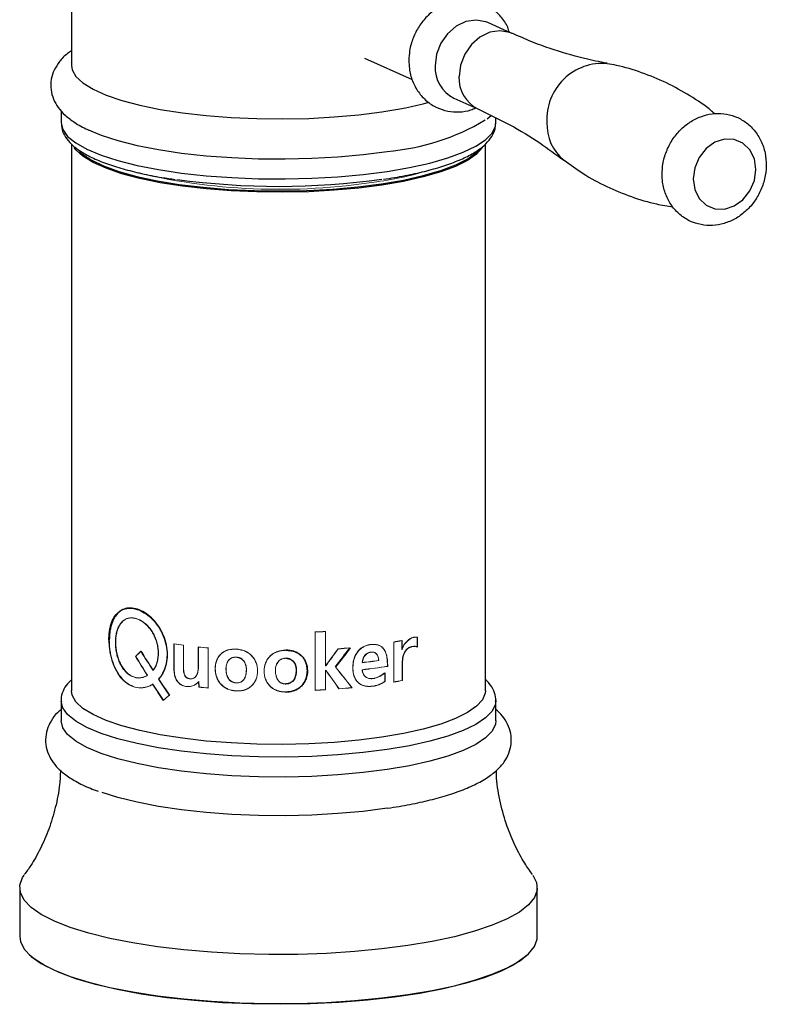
# Model space of a CAD drawing. Header units: millimetres. Extents: x -204 to 47, y -6 to 339.
# Tile 1 of 13: x -25 to 47, y -6 to 89. Entities that reach past the tile are written whole.
import ezdxf

# ---------------------------------------------------------------- set-up
doc = ezdxf.new("R2010")
doc.units = ezdxf.units.MM

msp = doc.modelspace()

# ---------------------------------------------------------------- linework, layer by layer
at = {"color": 7, "linetype": 'Continuous', "lineweight": 25}
for p, q in [((-20, 125.957), (-20, 84.26)), ((22.543, 87.35), (20.231, 88.386)), ((8.319, 84.959), (12.917, 82.898)), ((16.958, 81.086), (19.271, 80.05)), ((-21, 79.89), (-21, 78.723)), ((20.151, 79.109), (20.542, 79.416)), ((21, 78.723), (21, 79.188)), ((-20, 76.653), (-20, 23.838)), ((20, 23.838), (20, 76.658)), ((-11.585, 24.964), (-11.556, 24.975)), ((-21, 22.872), (-21, 20.941)), ((21, 20.941), (21, 22.872)), ((-25, 4.83), (-25, 0.097)), ((25, 0.097), (25, 4.83))]:
    msp.add_line(p, q, dxfattribs=at)
at = {"color": 144, "linetype": 'Continuous', "lineweight": 18}
for p, q in [((3.537, 23.883), (3.537, 29.511)), ((4.545, 29.565), (4.545, 26.269)), ((4.556, 29.566), (4.556, 26.256)), ((-16.384, 28.742), (-16.343, 28.749)), ((11.136, 24.678), (11.136, 28.543)), ((11.908, 28.684), (11.908, 27.821)), ((11.938, 28.69), (11.938, 27.811)), ((13.41, 29.005), (13.41, 28.077)), ((13.443, 28.995), (13.443, 28.068)), ((-10.099, 25.936), (-10.099, 28.375)), ((-10.074, 25.947), (-10.074, 28.371)), ((-9.187, 28.245), (-9.187, 26.181)), ((-7.745, 26.179), (-7.745, 28.07)), ((-7.726, 26.191), (-7.726, 28.068)), ((-6.775, 27.972), (-6.775, 24.107)), ((0.708, 27.76), (0.707, 27.772)), ((6.936, 27.987), (6.918, 28)), ((0.708, 26.979), (0.707, 26.992)), ((4.545, 25.826), (4.545, 23.95)), ((4.556, 25.814), (4.556, 23.938)), ((5.518, 26.141), (5.505, 26.154)), ((11.955, 26.263), (11.955, 24.844)), ((11.985, 26.252), (11.985, 24.834)), ((-7.676, 24.212), (-7.69, 24.739)), ((10.278, 25.588), (10.278, 24.77)), ((10.303, 25.577), (10.303, 24.759)), ((-7.695, 24.2), (-7.709, 24.727)), ((0.708, 24.495), (0.707, 24.508)), ((-10.54, 23.433), (-10.513, 23.444)), ((0.708, 23.715), (0.707, 23.728))]:
    msp.add_line(p, q, dxfattribs=at)
at = {"color": 7, "linetype": 'Continuous', "lineweight": 25, "flags": 128}
for points in [[(20.231, 88.386), (20.034, 88.466), (19.088, 88.634), (18.102, 88.487), (17.156, 88.036), (16.326, 87.317), (15.681, 86.389), (15.271, 85.328), (15.131, 84.218)], [(-20, 84.26), (-19.93, 83.827), (-19.563, 83.183), (-18.888, 82.557), (-17.914, 81.958), (-16.658, 81.395), (-15.14, 80.877), (-13.383, 80.413), (-11.414, 80.009), (-9.266, 79.672), (-6.971, 79.408), (-4.567, 79.22), (-2.091, 79.112), (0.419, 79.084), (2.922, 79.139), (5.378, 79.274), (7.75, 79.488), (10, 79.777)], [(-18.681, 78.172), (-18.501, 78.083), (-17.14, 77.514), (-15.519, 76.993), (-13.663, 76.527), (-11.6, 76.124), (-9.361, 75.789), (-6.979, 75.529), (-4.493, 75.345), (-1.938, 75.243), (0.647, 75.222), (3.221, 75.284), (5.747, 75.427), (8.186, 75.65), (10.5, 75.948)], [(40.064, 73.3), (40.212, 72.278), (40.643, 71.399), (41.313, 70.752), (42.158, 70.398), (43.095, 70.372), (44.031, 70.678), (44.876, 71.284), (45.547, 72.132), (45.977, 73.139), (46.126, 74.206), (45.977, 75.228), (45.547, 76.107), (44.876, 76.754), (44.031, 77.108), (43.095, 77.134), (42.158, 76.828), (41.313, 76.222), (40.643, 75.374), (40.212, 74.367), (40.064, 73.3)], [(10, 72.695), (7.75, 72.406), (5.378, 72.192), (2.922, 72.057), (0.419, 72.002), (-2.091, 72.029), (-4.567, 72.138), (-6.971, 72.326), (-9.266, 72.59), (-11.414, 72.927), (-13.383, 73.331), (-15.14, 73.795), (-16.658, 74.313), (-17.914, 74.876), (-18.888, 75.475), (-19.563, 76.101), (-19.73, 76.33)], [(19.716, 76.309), (19.146, 75.681), (18.271, 75.072), (17.107, 74.496), (15.674, 73.962), (13.993, 73.479), (12.092, 73.054), (10, 72.695)], [(-19.235, 75.954), (-19.016, 75.756), (-18.11, 75.139), (-16.906, 74.557), (-15.425, 74.02), (-13.691, 73.536), (-11.731, 73.114), (-9.579, 72.76), (-7.27, 72.48), (-4.842, 72.278), (-2.334, 72.159), (0.213, 72.124), (2.756, 72.173), (5.253, 72.306), (7.664, 72.521), (9.95, 72.814)], [(9.95, 72.814), (12.072, 73.18), (13.996, 73.613), (15.69, 74.106), (17.127, 74.651), (18.282, 75.24), (19.137, 75.861), (19.325, 76.045)], [(10, 19.355), (7.75, 19.066), (5.378, 18.853), (2.922, 18.717), (0.419, 18.663), (-2.091, 18.69), (-4.567, 18.799), (-6.971, 18.987), (-9.266, 19.251), (-11.414, 19.588), (-13.383, 19.992), (-15.14, 20.456), (-16.658, 20.974), (-17.914, 21.537), (-18.888, 22.136), (-19.563, 22.762), (-19.93, 23.405), (-20, 23.838)], [(20, 23.838), (19.982, 23.622), (19.72, 22.975), (19.146, 22.342), (18.271, 21.733), (17.107, 21.157), (15.674, 20.623), (13.993, 20.14), (12.092, 19.715), (10, 19.355)], [(10.5, 16.234), (8.186, 15.935), (5.747, 15.713), (3.221, 15.57), (0.647, 15.508), (-1.938, 15.529), (-4.493, 15.631), (-6.979, 15.814), (-9.361, 16.075), (-11.6, 16.41), (-13.663, 16.813), (-15.519, 17.279), (-17.14, 17.8), (-18.501, 18.369), (-19.582, 18.977), (-20.366, 19.615), (-20.841, 20.273), (-21, 20.941)], [(21, 20.941), (20.96, 20.606), (20.642, 19.942), (20.012, 19.293), (19.078, 18.669), (17.855, 18.079), (16.361, 17.533), (14.619, 17.039), (12.655, 16.603), (10.5, 16.234)], [(10.5, 12.492), (8.186, 12.194), (5.747, 11.972), (3.221, 11.829), (0.647, 11.767), (-1.938, 11.788), (-4.493, 11.89), (-6.979, 12.073), (-9.361, 12.334), (-11.6, 12.669), (-13.663, 13.072), (-15.519, 13.538), (-17.022, 14.016)], [(12.5, -0.774), (9.997, -1.101), (7.369, -1.353), (4.648, -1.528), (1.868, -1.623), (-0.935, -1.636), (-3.726, -1.569), (-6.47, -1.42), (-9.134, -1.194), (-11.682, -0.891), (-14.083, -0.517), (-16.307, -0.075), (-18.326, 0.429), (-20.115, 0.987), (-21.651, 1.594), (-22.914, 2.242), (-23.889, 2.922), (-24.564, 3.627), (-24.93, 4.346), (-24.983, 5.072), (-24.721, 5.794), (-24.566, 6.03)], [(24.568, 6.027), (24.93, 5.313), (24.983, 4.588), (24.721, 3.865), (24.148, 3.155), (23.272, 2.466), (22.103, 1.806), (20.656, 1.185), (18.949, 0.609), (17.004, 0.086), (14.846, -0.377), (12.5, -0.774)], [(-25, 0.097), (-24.93, -0.387), (-24.564, -1.106), (-23.889, -1.811), (-22.914, -2.491), (-21.651, -3.139), (-20.115, -3.746), (-18.326, -4.304), (-16.307, -4.808), (-14.083, -5.25), (-11.682, -5.624), (-9.134, -5.927), (-6.47, -6.153), (-3.726, -6.302), (-0.935, -6.369), (1.868, -6.356), (4.648, -6.261), (7.369, -6.086), (9.997, -5.834), (12.5, -5.507), (14.846, -5.11), (17.004, -4.647), (18.949, -4.124), (20.656, -3.548), (22.103, -2.927), (23.272, -2.267), (24.148, -1.578), (24.721, -0.868), (24.983, -0.145), (25, 0.097)], [(24.037, -1.682), (23.753, -1.933), (22.747, -2.621), (21.445, -3.275), (19.862, -3.887), (18.021, -4.447), (15.945, -4.95), (13.661, -5.388), (11.199, -5.756), (8.591, -6.049), (5.87, -6.263), (3.074, -6.395), (0.237, -6.444), (-2.603, -6.409), (-5.409, -6.291), (-8.144, -6.09), (-10.773, -5.81), (-13.262, -5.454), (-15.578, -5.028), (-17.691, -4.535), (-19.573, -3.984), (-21.2, -3.38), (-22.55, -2.733), (-23.607, -2.05), (-24.037, -1.682)]]:
    msp.add_lwpolyline(points, dxfattribs=at)
at = {"color": 8, "linetype": 'Continuous', "lineweight": 25, "flags": 128}
for points in [[(22.542, 87.35), (22.346, 87.429), (21.4, 87.598), (20.414, 87.45), (19.468, 86.999), (18.638, 86.281), (17.993, 85.353), (17.583, 84.291), (17.443, 83.182)], [(-21, 78.723), (-20.841, 78.055), (-20.366, 77.397), (-19.582, 76.76), (-18.501, 76.152), (-17.14, 75.583), (-15.519, 75.061), (-13.663, 74.595), (-11.6, 74.192), (-9.361, 73.858), (-6.979, 73.597), (-4.493, 73.414), (-1.938, 73.311), (0.647, 73.29), (3.221, 73.352), (5.747, 73.495), (8.186, 73.718), (10.5, 74.016)], [(10.5, 74.016), (12.655, 74.386), (14.619, 74.821), (16.361, 75.315), (17.855, 75.862), (19.078, 76.451), (20.012, 77.075), (20.642, 77.724), (20.96, 78.388), (21, 78.723)], [(10.5, 18.165), (8.186, 17.867), (5.747, 17.645), (3.221, 17.502), (0.647, 17.44), (-1.938, 17.46), (-4.493, 17.563), (-6.979, 17.746), (-9.361, 18.007), (-11.6, 18.342), (-13.663, 18.745), (-15.519, 19.211), (-17.14, 19.732), (-18.501, 20.301), (-19.582, 20.909), (-20.366, 21.547), (-20.841, 22.204), (-21, 22.836)], [(20.997, 22.968), (20.96, 22.538), (20.642, 21.874), (20.012, 21.225), (19.078, 20.601), (17.855, 20.011), (16.361, 19.465), (14.619, 18.97), (12.655, 18.535), (10.5, 18.165)]]:
    msp.add_lwpolyline(points, dxfattribs=at)
at = {"color": 144, "linetype": 'Continuous', "lineweight": 18, "flags": 128}
for points in [[(4.56, 26.27), (4.558, 26.27), (4.556, 26.27), (4.554, 26.27), (4.552, 26.269), (4.551, 26.269), (4.549, 26.269), (4.547, 26.269), (4.545, 26.269)], [(4.56, 25.827), (4.558, 25.827), (4.556, 25.827), (4.554, 25.827), (4.552, 25.827), (4.551, 25.827), (4.549, 25.826), (4.547, 25.826), (4.545, 25.826)], [(4.571, 26.257), (4.569, 26.257), (4.568, 26.257), (4.566, 26.257), (4.564, 26.257), (4.562, 26.257), (4.56, 26.257), (4.558, 26.256), (4.556, 26.256)], [(4.571, 25.815), (4.569, 25.814), (4.568, 25.814), (4.566, 25.814), (4.564, 25.814), (4.562, 25.814), (4.56, 25.814), (4.558, 25.814), (4.556, 25.814)]]:
    msp.add_lwpolyline(points, dxfattribs=at)
at = {"color": 7, "linetype": 'Continuous', "lineweight": 25}
for centre, radius, start, end in [((18.436, 84.048), 3.31, 177.04687, 243.48288), ((4.632, 117.584), 38.187, 278.08057, 285.0306), ((8.689, 97.935), 22.062, 274.70871, 300.78581), ((-0.005, 143.92), 71.351, 262.09057, 278.06049)]:
    msp.add_arc(centre, radius, start, end, dxfattribs=at)
at = {"color": 8, "linetype": 'Continuous', "lineweight": 25}
for centre, radius, start, end in [((31.336, 79.048), 5.409, 85.36497, 183.23599), ((20.748, 83.011), 3.31, 177.04576, 243.5122), ((30.422, 78.574), 4.49, 177.84613, 230.76733)]:
    msp.add_arc(centre, radius, start, end, dxfattribs=at)
at = {"color": 144, "linetype": 'Continuous', "lineweight": 18}
for centre, radius, start, end in [((4.889, 106.319), 33.621, 277.88197, 287.30332), ((0.131, 132.661), 60.377, 256.21535, 278.92707), ((0.154, 102.136), 72.69, 272.66066, 273.46324), ((0.154, 102.305), 72.873, 272.66066, 273.46324), ((3.575, 72.013), 44.108, 279.83397, 280.89112), ((3.584, 72.111), 44.218, 279.83397, 280.89112), ((-2.093, 81.295), 53.522, 261.39633, 262.38249), ((-2.087, 81.173), 53.388, 261.39633, 262.38249), ((-0.893, 91.148), 63.449, 263.79988, 264.68016), ((-0.89, 91.002), 63.29, 263.79988, 264.68016), ((0.596, 94.124), 66.426, 274.45622, 275.46123), ((0.598, 94.277), 66.592, 274.45622, 275.46123), ((1.644, 82.844), 56.643, 276.53655, 278.14929), ((1.649, 82.974), 56.785, 276.53655, 278.14929), ((1.896, 80.168), 54.641, 276.51129, 279.09001), ((1.901, 80.292), 54.778, 276.51129, 279.09001), ((3.597, 68.026), 43.984, 279.83295, 280.95485), ((3.606, 68.124), 44.094, 279.83295, 280.95485), ((-0.883, 87.377), 63.543, 263.8463, 264.67973), ((-0.881, 87.231), 63.384, 263.8463, 264.67973), ((0.154, 96.508), 72.69, 272.66066, 273.46324), ((0.154, 96.677), 72.873, 272.66066, 273.46324), ((0.634, 89.822), 65.987, 274.53037, 275.6166), ((0.636, 89.974), 66.152, 274.53037, 275.6166)]:
    msp.add_arc(centre, radius, start, end, dxfattribs=at)
at = {"color": 7, "linetype": 'Continuous', "lineweight": 25}
for points, knots in [([(22.31, 87.454), (22.261, 87.618), (22.093, 88.172), (21.532, 88.977), (20.68, 89.787), (19.659, 90.331), (18.555, 90.598), (17.421, 90.586), (16.309, 90.307), (15.261, 89.775), (14.325, 89.009), (13.546, 88.04), (12.972, 86.914), (12.648, 85.781), (12.611, 85.04), (12.595, 84.717)], [0, 0, 0, 0, 0.035358, 0.119801, 0.202582, 0.283517, 0.363096, 0.442033, 0.521257, 0.601525, 0.683153, 0.76605, 0.849955, 0.934648, 1, 1, 1, 1]), ([(31.762, 84.471), (31.39, 84.534), (29.968, 84.773), (27.432, 85.485), (24.71, 86.39), (23.113, 87.126), (22.557, 87.382)], [0, 0, 0, 0, 0.12139, 0.4646583, 0.8134887, 1, 1, 1, 1]), ([(-20, 85.659), (-20.128, 85.576), (-20.579, 85.284), (-21.139, 84.683), (-21.688, 83.851), (-21.997, 82.912), (-22.025, 81.915), (-21.759, 80.965), (-21.275, 80.14), (-20.594, 79.397), (-19.658, 78.699), (-18.779, 78.183), (-18.118, 77.919), (-17.957, 77.855)], [0, 0, 0, 0, 0.043836, 0.154167, 0.249433, 0.337457, 0.43226, 0.522328, 0.612971, 0.711794, 0.825998, 0.957552, 1, 1, 1, 1]), ([(12.595, 84.717), (12.606, 84.461), (12.632, 83.788), (12.91, 82.738), (13.479, 81.661), (14.284, 80.781), (15.26, 80.152), (16.345, 79.794), (17.471, 79.73), (18.393, 79.854), (18.891, 80.082), (19.043, 80.152)], [0, 0, 0, 0, 0.07912, 0.208102, 0.336751, 0.463177, 0.586776, 0.707992, 0.827888, 0.947758, 1, 1, 1, 1]), ([(42.149, 79.576), (42.048, 79.667), (41.33, 80.312), (39.767, 81.345), (37.508, 82.61), (35.112, 83.579), (33.179, 84.181), (32.068, 84.361), (31.771, 84.409)], [0, 0, 0, 0, 0.03654, 0.25864, 0.481216, 0.7024, 0.920499, 1, 1, 1, 1]), ([(19.27, 80.05), (20.308, 79.553), (22.377, 78.564), (25.166, 76.879), (26.806, 75.657), (27.566, 75.091)], [0, 0, 0, 0, 0.35104, 0.69921, 1, 1, 1, 1]), ([(37.064, 73.748), (37.074, 73.492), (37.101, 72.819), (37.378, 71.769), (37.947, 70.692), (38.752, 69.813), (39.728, 69.183), (40.812, 68.828), (41.943, 68.752), (43.067, 68.948), (44.14, 69.403), (45.116, 70.098), (45.949, 71.007), (46.594, 72.088), (47.011, 73.292), (47.171, 74.556), (47.055, 75.812), (46.662, 76.989), (46.011, 78.012), (45.146, 78.817), (44.128, 79.362), (43.023, 79.629), (41.89, 79.618), (40.777, 79.339), (39.73, 78.806), (38.793, 78.04), (38.014, 77.072), (37.44, 75.946), (37.116, 74.812), (37.079, 74.071), (37.064, 73.748)], [0, 0, 0, 0, 0.023111, 0.060787, 0.098365, 0.135294, 0.171397, 0.206804, 0.241826, 0.27684, 0.31223, 0.3482, 0.384759, 0.421803, 0.459222, 0.496932, 0.534816, 0.572641, 0.610052, 0.646725, 0.682582, 0.717837, 0.752808, 0.787906, 0.823467, 0.859629, 0.896355, 0.933527, 0.971048, 1, 1, 1, 1]), ([(-20.979, 78.746), (-20.97, 78.517), (-20.95, 78.016), (-20.59, 77.304), (-20.017, 76.62), (-19.181, 75.969), (-18.061, 75.347), (-16.669, 74.77), (-15.058, 74.254), (-13.251, 73.806), (-11.554, 73.464), (-10.408, 73.298), (-9.976, 73.236)], [0, 0, 0, 0, 0.074081, 0.162103, 0.255704, 0.361498, 0.476861, 0.593069, 0.707412, 0.820336, 0.932349, 1, 1, 1, 1]), ([(10.148, 73.251), (10.512, 73.308), (11.573, 73.473), (13.217, 73.797), (15.004, 74.241), (16.597, 74.745), (17.983, 75.31), (19.148, 75.945), (20.033, 76.626), (20.623, 77.355), (20.948, 78.026), (20.962, 78.457), (20.968, 78.618)], [0, 0, 0, 0, 0.059544, 0.173372, 0.287625, 0.402582, 0.518633, 0.636386, 0.756536, 0.857144, 0.946709, 1, 1, 1, 1]), ([(27.588, 75.11), (28.193, 74.664), (29.484, 73.713), (31.689, 72.523), (34.075, 71.542), (36.238, 70.889), (37.577, 70.68), (38.101, 70.598)], [0, 0, 0, 0, 0.196727, 0.419588, 0.641057, 0.859436, 1, 1, 1, 1]), ([(-16.384, 28.742), (-16.38, 28.83), (-16.375, 28.98), (-16.36, 29.279), (-16.326, 29.632), (-16.242, 30.039), (-16.088, 30.541), (-15.817, 31.081), (-15.37, 31.547), (-14.815, 31.811), (-14.175, 31.854), (-13.485, 31.681), (-12.784, 31.302), (-12.122, 30.733), (-11.546, 30.01), (-11.099, 29.17), (-10.817, 28.258), (-10.724, 27.325), (-10.807, 26.574), (-10.968, 26.019), (-11.13, 25.628), (-11.304, 25.333), (-11.463, 25.12), (-11.544, 25.016), (-11.585, 24.964)], [0, 0, 0, 0, 0.01828, 0.031315, 0.062605, 0.093894, 0.125189, 0.187658, 0.250129, 0.312596, 0.375059, 0.437527, 0.499991, 0.562458, 0.624929, 0.687399, 0.749869, 0.812342, 0.874812, 0.906106, 0.937399, 0.968686, 0.984342, 1, 1, 1, 1]), ([(-11.556, 24.975), (-11.502, 25.044), (-11.461, 25.096), (-11.434, 25.132), (-11.432, 25.135), (-11.429, 25.138), (-11.428, 25.14), (-11.424, 25.146), (-11.421, 25.149), (-11.413, 25.16), (-11.408, 25.167), (-11.392, 25.188), (-11.382, 25.202), (-11.352, 25.242), (-11.334, 25.268), (-11.315, 25.295), (-11.312, 25.299), (-11.308, 25.306), (-11.305, 25.309), (-11.298, 25.32), (-11.293, 25.327), (-11.279, 25.348), (-11.27, 25.362), (-11.243, 25.405), (-11.225, 25.434), (-11.173, 25.522), (-11.141, 25.582), (-11.095, 25.675), (-11.081, 25.705), (-11.052, 25.768), (-11.039, 25.8), (-10.998, 25.897), (-10.972, 25.964), (-10.936, 26.068), (-10.924, 26.102), (-10.902, 26.17), (-10.892, 26.205), (-10.862, 26.309), (-10.844, 26.379), (-10.812, 26.52), (-10.798, 26.593), (-10.773, 26.738), (-10.763, 26.812), (-10.738, 27.035), (-10.73, 27.186), (-10.728, 27.65), (-10.759, 27.958), (-10.884, 28.573), (-10.977, 28.875), (-11.221, 29.463), (-11.367, 29.739), (-11.71, 30.263), (-11.899, 30.502), (-12.313, 30.934), (-12.531, 31.122), (-12.986, 31.439), (-13.216, 31.564), (-13.682, 31.749), (-13.909, 31.806), (-14.354, 31.849), (-14.565, 31.834), (-14.963, 31.731), (-15.146, 31.644), (-15.481, 31.399), (-15.628, 31.245), (-15.822, 30.965), (-15.881, 30.866), (-15.988, 30.652), (-16.037, 30.538), (-16.125, 30.297), (-16.163, 30.172), (-16.2, 30.025), (-16.205, 30.007), (-16.213, 29.974), (-16.217, 29.957), (-16.228, 29.906), (-16.236, 29.872), (-16.256, 29.77), (-16.268, 29.702), (-16.281, 29.617), (-16.283, 29.601), (-16.288, 29.568), (-16.29, 29.551), (-16.297, 29.499), (-16.301, 29.464), (-16.312, 29.356), (-16.318, 29.279), (-16.323, 29.197), (-16.323, 29.196), (-16.323, 29.193), (-16.323, 29.191), (-16.324, 29.187), (-16.324, 29.183), (-16.324, 29.174), (-16.325, 29.167), (-16.326, 29.146), (-16.327, 29.131), (-16.329, 29.084), (-16.331, 29.05), (-16.336, 28.938), (-16.339, 28.85), (-16.343, 28.749)], [0, 0, 0, 0, 0.015625, 0.015625, 0.016113, 0.016113, 0.016602, 0.016602, 0.017578, 0.017578, 0.019531, 0.019531, 0.023438, 0.023438, 0.03125, 0.03125, 0.032227, 0.032227, 0.033203, 0.033203, 0.035156, 0.035156, 0.039062, 0.039062, 0.046875, 0.046875, 0.0625, 0.0625, 0.070312, 0.070312, 0.078125, 0.078125, 0.09375, 0.09375, 0.101562, 0.101562, 0.109375, 0.109375, 0.125, 0.125, 0.140625, 0.140625, 0.15625, 0.15625, 0.1875, 0.1875, 0.25, 0.25, 0.3125, 0.3125, 0.375, 0.375, 0.4375, 0.4375, 0.5, 0.5, 0.5625, 0.5625, 0.625, 0.625, 0.6875, 0.6875, 0.75, 0.75, 0.8125, 0.8125, 0.84375, 0.84375, 0.875, 0.875, 0.90625, 0.90625, 0.910156, 0.910156, 0.914062, 0.914062, 0.921875, 0.921875, 0.9375, 0.9375, 0.941406, 0.941406, 0.945312, 0.945312, 0.953125, 0.953125, 0.96875, 0.96875, 0.969238, 0.969238, 0.969727, 0.969727, 0.970703, 0.970703, 0.972656, 0.972656, 0.976562, 0.976562, 0.984375, 0.984375, 1, 1, 1, 1]), ([(0.707, 23.728), (0.799, 23.734), (0.868, 23.739), (0.915, 23.744), (0.919, 23.744), (0.923, 23.744), (0.926, 23.744), (0.933, 23.745), (0.937, 23.746), (0.951, 23.747), (0.961, 23.748), (0.988, 23.751), (1.005, 23.753), (1.057, 23.758), (1.089, 23.763), (1.123, 23.768), (1.128, 23.769), (1.137, 23.77), (1.142, 23.771), (1.155, 23.773), (1.164, 23.774), (1.19, 23.779), (1.208, 23.782), (1.26, 23.792), (1.294, 23.8), (1.394, 23.825), (1.458, 23.845), (1.535, 23.873), (1.552, 23.88), (1.584, 23.892), (1.6, 23.899), (1.648, 23.919), (1.679, 23.934), (1.772, 23.98), (1.833, 24.014), (1.951, 24.088), (2.008, 24.129), (2.116, 24.214), (2.167, 24.26), (2.312, 24.404), (2.398, 24.511), (2.491, 24.659), (2.509, 24.688), (2.542, 24.747), (2.558, 24.778), (2.604, 24.87), (2.631, 24.932), (2.661, 25.013), (2.666, 25.028), (2.677, 25.059), (2.682, 25.074), (2.697, 25.121), (2.706, 25.153), (2.732, 25.248), (2.746, 25.313), (2.78, 25.512), (2.791, 25.649), (2.79, 25.863), (2.787, 25.931), (2.775, 26.066), (2.766, 26.133), (2.731, 26.329), (2.697, 26.454), (2.645, 26.59), (2.638, 26.606), (2.626, 26.638), (2.619, 26.653), (2.598, 26.7), (2.584, 26.73), (2.538, 26.819), (2.505, 26.876), (2.396, 27.041), (2.311, 27.142), (2.166, 27.281), (2.114, 27.325), (2.007, 27.407), (1.95, 27.445), (1.863, 27.497), (1.832, 27.514), (1.771, 27.546), (1.741, 27.561), (1.648, 27.603), (1.585, 27.627), (1.513, 27.65), (1.506, 27.652), (1.492, 27.657), (1.484, 27.659), (1.462, 27.665), (1.446, 27.669), (1.4, 27.682), (1.368, 27.689), (1.268, 27.71), (1.197, 27.723), (1.116, 27.733), (1.113, 27.734), (1.105, 27.735), (1.102, 27.735), (1.09, 27.737), (1.082, 27.738), (1.058, 27.741), (1.041, 27.742), (0.989, 27.748), (0.953, 27.752), (0.912, 27.755), (0.912, 27.755), (0.909, 27.756), (0.907, 27.756), (0.903, 27.756), (0.899, 27.757), (0.89, 27.757), (0.883, 27.758), (0.861, 27.76), (0.845, 27.761), (0.793, 27.766), (0.753, 27.769), (0.707, 27.772)], [0, 0, 0, 0, 0.03125, 0.03125, 0.032227, 0.032227, 0.033203, 0.033203, 0.035156, 0.035156, 0.039062, 0.039062, 0.046875, 0.046875, 0.0625, 0.0625, 0.064453, 0.064453, 0.066406, 0.066406, 0.070312, 0.070312, 0.078125, 0.078125, 0.09375, 0.09375, 0.125, 0.125, 0.132812, 0.132812, 0.140625, 0.140625, 0.15625, 0.15625, 0.1875, 0.1875, 0.21875, 0.21875, 0.25, 0.25, 0.3125, 0.3125, 0.328125, 0.328125, 0.34375, 0.34375, 0.375, 0.375, 0.382812, 0.382812, 0.390625, 0.390625, 0.40625, 0.40625, 0.4375, 0.4375, 0.5, 0.5, 0.53125, 0.53125, 0.5625, 0.5625, 0.625, 0.625, 0.632812, 0.632812, 0.640625, 0.640625, 0.65625, 0.65625, 0.6875, 0.6875, 0.75, 0.75, 0.78125, 0.78125, 0.8125, 0.8125, 0.828125, 0.828125, 0.84375, 0.84375, 0.875, 0.875, 0.878906, 0.878906, 0.882812, 0.882812, 0.890625, 0.890625, 0.90625, 0.90625, 0.9375, 0.9375, 0.939453, 0.939453, 0.941406, 0.941406, 0.945312, 0.945312, 0.953125, 0.953125, 0.96875, 0.96875, 0.969727, 0.969727, 0.970703, 0.970703, 0.972656, 0.972656, 0.976562, 0.976562, 0.984375, 0.984375, 1, 1, 1, 1]), ([(0.708, 27.76), (0.778, 27.754), (0.917, 27.743), (1.191, 27.715), (1.531, 27.65), (1.906, 27.479), (2.229, 27.234), (2.489, 26.925), (2.73, 26.449), (2.84, 25.781), (2.736, 25.102), (2.492, 24.61), (2.232, 24.284), (1.904, 24.026), (1.53, 23.84), (1.191, 23.759), (0.916, 23.729), (0.778, 23.719), (0.708, 23.715)], [0, 0, 0, 0, 0.031539, 0.062926, 0.12507, 0.187613, 0.250534, 0.312456, 0.375448, 0.499963, 0.624747, 0.687519, 0.750121, 0.812582, 0.875167, 0.937424, 0.968653, 1, 1, 1, 1]), ([(0.707, 26.992), (0.739, 26.992), (0.803, 26.991), (0.897, 26.98), (0.986, 26.962), (1.072, 26.936), (1.195, 26.885), (1.348, 26.787), (1.549, 26.564), (1.667, 26.284), (1.712, 25.991), (1.714, 25.765), (1.698, 25.542), (1.659, 25.318), (1.594, 25.105), (1.491, 24.903), (1.351, 24.731), (1.166, 24.602), (0.947, 24.523), (0.789, 24.513), (0.707, 24.508)], [0, 0, 0, 0, 0.02649, 0.052054, 0.076894, 0.101232, 0.125302, 0.186817, 0.250292, 0.374818, 0.43741, 0.500055, 0.565191, 0.625358, 0.691088, 0.750488, 0.812529, 0.871889, 0.933013, 1, 1, 1, 1]), ([(0.708, 26.979), (0.791, 26.98), (0.87, 26.972), (0.981, 26.95), (1.018, 26.94), (1.07, 26.923), (1.087, 26.917), (1.121, 26.903), (1.137, 26.896), (1.223, 26.856), (1.285, 26.816), (1.37, 26.745), (1.397, 26.719), (1.436, 26.677), (1.448, 26.663), (1.467, 26.641), (1.473, 26.633), (1.484, 26.618), (1.491, 26.609), (1.538, 26.544), (1.574, 26.481), (1.619, 26.378), (1.633, 26.343), (1.657, 26.269), (1.667, 26.235), (1.684, 26.164), (1.692, 26.128), (1.7, 26.072), (1.703, 26.053), (1.708, 26.015), (1.709, 26), (1.713, 25.949), (1.715, 25.914), (1.716, 25.857), (1.716, 25.837), (1.716, 25.797), (1.716, 25.776), (1.713, 25.676), (1.707, 25.598), (1.693, 25.488), (1.687, 25.451), (1.678, 25.398), (1.675, 25.381), (1.669, 25.355), (1.668, 25.347), (1.665, 25.334), (1.664, 25.33), (1.662, 25.321), (1.661, 25.318), (1.641, 25.232), (1.617, 25.157), (1.575, 25.053), (1.559, 25.02), (1.535, 24.972), (1.526, 24.957), (1.513, 24.934), (1.509, 24.926), (1.502, 24.915), (1.499, 24.912), (1.495, 24.904), (1.493, 24.901), (1.319, 24.634), (1.059, 24.499), (0.708, 24.495)], [0, 0, 0, 0, 0.0625, 0.0625, 0.09375, 0.09375, 0.109375, 0.109375, 0.125, 0.125, 0.1875, 0.1875, 0.21875, 0.21875, 0.234375, 0.234375, 0.242188, 0.242188, 0.25, 0.25, 0.3125, 0.3125, 0.34375, 0.34375, 0.375, 0.375, 0.40625, 0.40625, 0.421875, 0.421875, 0.4375, 0.4375, 0.46875, 0.46875, 0.484375, 0.484375, 0.5, 0.5, 0.5625, 0.5625, 0.59375, 0.59375, 0.609375, 0.609375, 0.617188, 0.617188, 0.621094, 0.621094, 0.625, 0.625, 0.6875, 0.6875, 0.71875, 0.71875, 0.734375, 0.734375, 0.742188, 0.742188, 0.746094, 0.746094, 0.75, 0.75, 1, 1, 1, 1]), ([(-20, 24.905), (-20.135, 24.781), (-20.489, 24.455), (-20.824, 23.834), (-21.028, 23.224), (-20.981, 22.89), (-20.97, 22.814)], [0, 0, 0, 0, 0.219015, 0.574575, 0.903334, 1, 1, 1, 1]), ([(20.975, 22.854), (20.983, 22.923), (21.022, 23.261), (20.812, 23.864), (20.469, 24.476), (20.128, 24.791), (20, 24.91)], [0, 0, 0, 0, 0.08858, 0.436508, 0.787831, 1, 1, 1, 1]), ([(-21, 22.022), (-21.12, 21.924), (-21.504, 21.612), (-21.976, 20.969), (-22.389, 20.091), (-22.546, 19.127), (-22.422, 18.159), (-22.04, 17.27), (-21.457, 16.486), (-20.658, 15.758), (-19.576, 15.065), (-18.496, 14.524), (-17.685, 14.239), (-17.434, 14.151)], [0, 0, 0, 0, 0.044414, 0.142717, 0.2311, 0.315491, 0.404784, 0.492287, 0.584017, 0.687326, 0.807591, 0.940626, 1, 1, 1, 1]), ([(10.546, 12.497), (10.921, 12.556), (12.018, 12.727), (13.728, 13.062), (15.603, 13.525), (17.301, 14.059), (18.815, 14.672), (20.09, 15.359), (21.086, 16.109), (21.81, 16.911), (22.289, 17.773), (22.53, 18.727), (22.487, 19.716), (22.164, 20.638), (21.664, 21.421), (21.22, 21.839), (21, 22.046)], [0, 0, 0, 0, 0.044377, 0.129556, 0.215313, 0.302089, 0.39046, 0.481328, 0.564882, 0.635454, 0.697584, 0.755889, 0.818128, 0.878201, 0.939761, 1, 1, 1, 1]), ([(-21.062, 16.169), (-21.081, 15.712), (-21.135, 14.49), (-21.52, 12.57), (-22.149, 10.482), (-22.97, 8.605), (-23.789, 7.125), (-24.343, 6.367), (-24.553, 6.081)], [0, 0, 0, 0, 0.120349, 0.321761, 0.517552, 0.707109, 0.88938, 1, 1, 1, 1]), ([(24.538, 6.106), (24.286, 6.455), (23.69, 7.28), (22.851, 8.848), (22.03, 10.8), (21.417, 13.012), (21.082, 14.846), (21.064, 15.9), (21.06, 16.142)], [0, 0, 0, 0, 0.134206, 0.317204, 0.506584, 0.721295, 0.935912, 1, 1, 1, 1])]:
    msp.add_open_spline(points, degree=3, knots=knots, dxfattribs=at)
at = {"color": 144, "linetype": 'Continuous', "lineweight": 18}
for points, knots in [([(-13.835, 25.114), (-13.894, 25.135), (-14.011, 25.176), (-14.185, 25.248), (-14.354, 25.336), (-14.572, 25.486), (-14.824, 25.728), (-15.091, 26.08), (-15.319, 26.484), (-15.501, 26.93), (-15.638, 27.402), (-15.725, 27.887), (-15.765, 28.373), (-15.756, 28.847), (-15.699, 29.297), (-15.593, 29.71), (-15.441, 30.076), (-15.241, 30.385), (-15, 30.627), (-14.718, 30.794), (-14.403, 30.882), (-14.063, 30.885), (-13.708, 30.808), (-13.348, 30.652), (-12.995, 30.422), (-12.663, 30.121), (-12.362, 29.762), (-12.102, 29.354), (-11.891, 28.91), (-11.738, 28.443), (-11.645, 27.961), (-11.617, 27.477), (-11.645, 27.005), (-11.736, 26.559), (-11.863, 26.218), (-12.006, 25.979), (-12.084, 25.868), (-12.124, 25.813)], [0, 0, 0, 0, 0.015645, 0.031288, 0.046927, 0.062559, 0.093796, 0.125045, 0.156191, 0.18754, 0.21875, 0.250041, 0.28126, 0.312545, 0.343867, 0.375046, 0.406377, 0.437543, 0.468895, 0.500032, 0.531225, 0.562516, 0.593762, 0.625005, 0.656192, 0.687489, 0.718634, 0.749981, 0.78116, 0.812478, 0.84333, 0.874982, 0.906924, 0.937489, 0.968719, 0.984354, 1, 1, 1, 1]), ([(-13.8, 25.123), (-13.859, 25.144), (-13.977, 25.186), (-14.15, 25.257), (-14.319, 25.345), (-14.536, 25.495), (-14.788, 25.738), (-15.055, 26.09), (-15.282, 26.494), (-15.463, 26.94), (-15.599, 27.412), (-15.686, 27.896), (-15.725, 28.382), (-15.716, 28.855), (-15.66, 29.304), (-15.555, 29.717), (-15.403, 30.084), (-15.204, 30.392), (-14.963, 30.636), (-14.681, 30.803), (-14.367, 30.891), (-14.027, 30.894), (-13.672, 30.817), (-13.313, 30.661), (-12.961, 30.43), (-12.63, 30.129), (-12.329, 29.77), (-12.071, 29.362), (-11.861, 28.917), (-11.708, 28.451), (-11.616, 27.97), (-11.588, 27.487), (-11.616, 27.015), (-11.707, 26.569), (-11.833, 26.228), (-11.976, 25.989), (-12.054, 25.878), (-12.093, 25.823)], [0, 0, 0, 0, 0.015645, 0.031288, 0.046926, 0.062559, 0.093796, 0.125045, 0.156183, 0.18754, 0.218745, 0.25004, 0.28126, 0.312546, 0.343871, 0.375047, 0.406385, 0.437544, 0.468904, 0.500032, 0.531229, 0.562516, 0.593761, 0.625004, 0.656184, 0.687488, 0.718625, 0.74998, 0.781154, 0.812477, 0.843325, 0.874981, 0.906923, 0.937488, 0.968719, 0.984354, 1, 1, 1, 1]), ([(-12.159, 24.47), (-12.218, 24.437), (-12.337, 24.37), (-12.579, 24.25), (-13.022, 24.116), (-13.679, 24.103), (-14.44, 24.378), (-15.119, 24.928), (-15.673, 25.706), (-16.014, 26.496), (-16.205, 27.173), (-16.293, 27.609), (-16.34, 27.959), (-16.362, 28.221), (-16.375, 28.482), (-16.381, 28.655), (-16.384, 28.742)], [0, 0, 0, 0, 0.031316, 0.062575, 0.125117, 0.249877, 0.374789, 0.499767, 0.624665, 0.749555, 0.812164, 0.87485, 0.906116, 0.937339, 0.968632, 1, 1, 1, 1]), ([(-12.128, 24.481), (-12.188, 24.447), (-12.307, 24.381), (-12.547, 24.26), (-12.989, 24.126), (-13.645, 24.112), (-14.404, 24.387), (-15.081, 24.936), (-15.634, 25.715), (-15.974, 26.504), (-16.164, 27.181), (-16.252, 27.616), (-16.299, 27.967), (-16.321, 28.229), (-16.334, 28.489), (-16.34, 28.663), (-16.343, 28.749)], [0, 0, 0, 0, 0.031307, 0.062553, 0.125058, 0.249707, 0.374499, 0.499391, 0.624273, 0.749231, 0.811902, 0.874666, 0.905976, 0.937244, 0.968585, 1, 1, 1, 1]), ([(11.908, 27.821), (11.911, 27.837), (11.915, 27.871), (11.929, 27.924), (11.949, 27.979), (11.974, 28.038), (12.015, 28.12), (12.076, 28.224), (12.159, 28.342), (12.248, 28.456), (12.373, 28.595), (12.539, 28.754), (12.751, 28.909), (12.938, 28.997), (13.087, 29.026), (13.198, 29.039), (13.289, 29.033), (13.35, 29.018), (13.385, 29.009), (13.402, 29.006), (13.41, 29.005)], [0, 0, 0, 0, 0.021103, 0.043908, 0.068715, 0.095758, 0.125218, 0.18501, 0.250358, 0.312175, 0.37547, 0.500464, 0.625367, 0.750067, 0.812555, 0.875033, 0.937484, 0.968743, 0.986778, 1, 1, 1, 1]), ([(11.938, 27.811), (11.941, 27.827), (11.945, 27.861), (11.959, 27.913), (11.979, 27.969), (12.004, 28.028), (12.045, 28.11), (12.107, 28.214), (12.189, 28.332), (12.279, 28.445), (12.404, 28.585), (12.57, 28.744), (12.783, 28.899), (12.97, 28.987), (13.12, 29.016), (13.232, 29.029), (13.322, 29.024), (13.391, 29.006), (13.426, 28.999), (13.443, 28.995)], [0, 0, 0, 0, 0.021084, 0.043864, 0.068637, 0.095639, 0.125049, 0.184784, 0.250106, 0.311893, 0.375186, 0.500187, 0.625136, 0.749917, 0.812451, 0.874973, 0.937461, 0.968734, 1, 1, 1, 1]), ([(-4.096, 23.821), (-4.164, 23.829), (-4.299, 23.845), (-4.567, 23.886), (-4.896, 23.983), (-5.258, 24.186), (-5.575, 24.459), (-5.823, 24.796), (-6.057, 25.298), (-6.157, 25.979), (-6.051, 26.642), (-5.821, 27.107), (-5.572, 27.404), (-5.26, 27.636), (-4.897, 27.791), (-4.567, 27.842), (-4.3, 27.859), (-4.164, 27.864), (-4.096, 27.866)], [0, 0, 0, 0, 0.031348, 0.062577, 0.124832, 0.187418, 0.249877, 0.31248, 0.37525, 0.500036, 0.624555, 0.687541, 0.749466, 0.81239, 0.874934, 0.937072, 0.968459, 1, 1, 1, 1]), ([(-4.086, 23.834), (-4.153, 23.842), (-4.288, 23.857), (-4.555, 23.899), (-4.884, 23.996), (-5.245, 24.199), (-5.561, 24.471), (-5.809, 24.808), (-6.042, 25.31), (-6.141, 25.992), (-6.036, 26.654), (-5.806, 27.119), (-5.558, 27.416), (-5.247, 27.648), (-4.885, 27.804), (-4.556, 27.854), (-4.289, 27.871), (-4.154, 27.876), (-4.086, 27.879)], [0, 0, 0, 0, 0.0313094, 0.0624993, 0.1246848, 0.1872226, 0.2496637, 0.3122836, 0.3751022, 0.5000354, 0.6247003, 0.6877372, 0.7496768, 0.8125846, 0.8750804, 0.9371486, 0.9684976, 1, 1, 1, 1]), ([(-4.096, 27.866), (-4.028, 27.856), (-3.892, 27.837), (-3.622, 27.791), (-3.287, 27.705), (-2.915, 27.51), (-2.593, 27.245), (-2.333, 26.92), (-2.092, 26.429), (-1.981, 25.754), (-2.086, 25.081), (-2.331, 24.605), (-2.59, 24.295), (-2.917, 24.058), (-3.288, 23.895), (-3.623, 23.835), (-3.893, 23.823), (-4.028, 23.822), (-4.096, 23.821)], [0, 0, 0, 0, 0.031539, 0.062927, 0.12507, 0.187613, 0.250534, 0.312455, 0.375448, 0.499963, 0.624747, 0.687519, 0.750121, 0.812582, 0.875167, 0.937424, 0.968653, 1, 1, 1, 1]), ([(-4.086, 27.879), (-4.018, 27.869), (-3.882, 27.849), (-3.613, 27.804), (-3.279, 27.718), (-2.908, 27.523), (-2.586, 27.258), (-2.327, 26.933), (-2.087, 26.442), (-1.976, 25.766), (-2.081, 25.094), (-2.325, 24.618), (-2.583, 24.308), (-2.91, 24.071), (-3.28, 23.908), (-3.613, 23.848), (-3.883, 23.835), (-4.018, 23.834), (-4.086, 23.834)], [0, 0, 0, 0, 0.0315006, 0.0628497, 0.1249233, 0.187418, 0.2503227, 0.3122639, 0.3753019, 0.4999643, 0.6248959, 0.6877155, 0.7503349, 0.8127771, 0.8753134, 0.9375009, 0.9686915, 1, 1, 1, 1]), ([(0.708, 23.715), (0.639, 23.718), (0.501, 23.725), (0.227, 23.75), (-0.112, 23.826), (-0.486, 24.006), (-0.815, 24.258), (-1.074, 24.579), (-1.318, 25.066), (-1.423, 25.741), (-1.313, 26.41), (-1.072, 26.89), (-0.812, 27.203), (-0.488, 27.455), (-0.113, 27.634), (0.226, 27.705), (0.501, 27.739), (0.639, 27.753), (0.708, 27.76)], [0, 0, 0, 0, 0.031348, 0.062577, 0.124832, 0.187418, 0.249877, 0.31248, 0.37525, 0.500036, 0.624555, 0.687542, 0.749466, 0.81239, 0.874934, 0.937071, 0.968459, 1, 1, 1, 1]), ([(0.707, 23.728), (0.638, 23.731), (0.5, 23.738), (0.226, 23.763), (-0.112, 23.839), (-0.485, 24.019), (-0.813, 24.271), (-1.072, 24.592), (-1.315, 25.079), (-1.42, 25.754), (-1.309, 26.423), (-1.069, 26.903), (-0.81, 27.216), (-0.487, 27.468), (-0.113, 27.647), (0.226, 27.718), (0.499, 27.752), (0.637, 27.766), (0.707, 27.772)], [0, 0, 0, 0, 0.031309, 0.062499, 0.124685, 0.187223, 0.249664, 0.312284, 0.375102, 0.500035, 0.6247, 0.687738, 0.749677, 0.812585, 0.87508, 0.937149, 0.968498, 1, 1, 1, 1]), ([(10.278, 24.77), (10.232, 24.737), (10.14, 24.672), (10.039, 24.606), (9.894, 24.524), (9.694, 24.433), (9.392, 24.342), (8.97, 24.263), (8.536, 24.257), (8.126, 24.364), (7.842, 24.509), (7.6, 24.717), (7.346, 25.072), (7.179, 25.618), (7.16, 26.311), (7.268, 26.897), (7.456, 27.336), (7.652, 27.639), (7.897, 27.898), (8.182, 28.096), (8.496, 28.232), (8.821, 28.308), (9.146, 28.338), (9.456, 28.316), (9.738, 28.236), (10.035, 28.056), (10.288, 27.723), (10.445, 27.248), (10.505, 26.823), (10.523, 26.475), (10.527, 26.301), (10.529, 26.213)], [0, 0, 0, 0, 0.015619, 0.031203, 0.033715, 0.062395, 0.093581, 0.124799, 0.187165, 0.219175, 0.249706, 0.280779, 0.312322, 0.37474, 0.437241, 0.499694, 0.531728, 0.562311, 0.5936, 0.624908, 0.65479, 0.687416, 0.719761, 0.749949, 0.780693, 0.809522, 0.857079, 0.904729, 0.952348, 0.976161, 1, 1, 1, 1]), ([(10.303, 24.759), (10.257, 24.726), (10.166, 24.661), (10.064, 24.595), (9.919, 24.513), (9.718, 24.422), (9.415, 24.331), (8.993, 24.251), (8.558, 24.246), (8.146, 24.352), (7.862, 24.497), (7.619, 24.705), (7.365, 25.06), (7.197, 25.606), (7.178, 26.299), (7.287, 26.885), (7.475, 27.324), (7.671, 27.627), (7.917, 27.886), (8.202, 28.084), (8.517, 28.221), (8.843, 28.296), (9.169, 28.327), (9.48, 28.305), (9.763, 28.225), (10.059, 28.046), (10.263, 27.779), (10.39, 27.479), (10.483, 27.157), (10.532, 26.812), (10.549, 26.465), (10.553, 26.29), (10.555, 26.202)], [0, 0, 0, 0, 0.015629, 0.031225, 0.033739, 0.062446, 0.093664, 0.124918, 0.187352, 0.219387, 0.249934, 0.281004, 0.312531, 0.374879, 0.437294, 0.499668, 0.531671, 0.56224, 0.593527, 0.624854, 0.654761, 0.687425, 0.719805, 0.750025, 0.780782, 0.809632, 0.857103, 0.879948, 0.904793, 0.952375, 0.97615, 1, 1, 1, 1]), ([(8.092, 26.57), (8.097, 26.61), (8.105, 26.69), (8.128, 26.807), (8.165, 26.941), (8.225, 27.088), (8.321, 27.242), (8.441, 27.374), (8.633, 27.509), (8.904, 27.594), (9.174, 27.591), (9.363, 27.506), (9.478, 27.402), (9.564, 27.267), (9.622, 27.115), (9.659, 26.948), (9.669, 26.833), (9.674, 26.773)], [0, 0, 0, 0, 0.043761, 0.085465, 0.12542, 0.189859, 0.250633, 0.3131, 0.375634, 0.500094, 0.624462, 0.686803, 0.749396, 0.809478, 0.874611, 0.934788, 1, 1, 1, 1]), ([(12.845, 28.106), (12.811, 28.097), (12.746, 28.08), (12.65, 28.042), (12.56, 27.995), (12.476, 27.938), (12.398, 27.872), (12.326, 27.797), (12.261, 27.712), (12.201, 27.618), (12.148, 27.514), (12.083, 27.356), (12.019, 27.128), (11.976, 26.84), (11.956, 26.547), (11.955, 26.357), (11.955, 26.263)], [0, 0, 0, 0, 0.056113, 0.109255, 0.159926, 0.208699, 0.256221, 0.303185, 0.350314, 0.39832, 0.447879, 0.499604, 0.616483, 0.749668, 0.874819, 1, 1, 1, 1]), ([(12.877, 28.096), (12.844, 28.087), (12.778, 28.07), (12.682, 28.032), (12.592, 27.985), (12.507, 27.928), (12.429, 27.862), (12.357, 27.786), (12.291, 27.701), (12.232, 27.607), (12.179, 27.504), (12.114, 27.346), (12.049, 27.117), (12.006, 26.829), (11.986, 26.536), (11.985, 26.347), (11.985, 26.252)], [0, 0, 0, 0, 0.056223, 0.109465, 0.160224, 0.209077, 0.256664, 0.303683, 0.350854, 0.39889, 0.448467, 0.500203, 0.616959, 0.749966, 0.874987, 1, 1, 1, 1]), ([(13.41, 28.077), (13.39, 28.086), (13.35, 28.105), (13.285, 28.123), (13.214, 28.136), (13.118, 28.142), (12.995, 28.136), (12.896, 28.116), (12.845, 28.106)], [0, 0, 0, 0, 0.114775, 0.23579, 0.363982, 0.500136, 0.741903, 1, 1, 1, 1]), ([(13.443, 28.068), (13.424, 28.077), (13.384, 28.096), (13.318, 28.114), (13.247, 28.126), (13.151, 28.132), (13.027, 28.127), (12.928, 28.107), (12.877, 28.096)], [0, 0, 0, 0, 0.114743, 0.235739, 0.363919, 0.500067, 0.741822, 1, 1, 1, 1]), ([(-4.096, 24.602), (-4.133, 24.605), (-4.205, 24.61), (-4.308, 24.631), (-4.406, 24.661), (-4.497, 24.701), (-4.582, 24.75), (-4.66, 24.808), (-4.732, 24.876), (-4.797, 24.954), (-4.875, 25.071), (-4.956, 25.24), (-5.019, 25.454), (-5.057, 25.68), (-5.073, 25.903), (-5.072, 26.129), (-5.026, 26.418), (-4.912, 26.69), (-4.718, 26.904), (-4.534, 27.019), (-4.323, 27.085), (-4.173, 27.085), (-4.096, 27.086)], [0, 0, 0, 0, 0.030642, 0.059773, 0.087691, 0.114736, 0.141282, 0.167722, 0.194455, 0.221869, 0.25032, 0.309707, 0.375387, 0.435538, 0.500549, 0.564116, 0.62591, 0.750186, 0.813755, 0.875089, 0.935824, 1, 1, 1, 1]), ([(-4.086, 24.614), (-4.123, 24.617), (-4.194, 24.623), (-4.298, 24.644), (-4.395, 24.674), (-4.486, 24.713), (-4.57, 24.762), (-4.648, 24.821), (-4.72, 24.889), (-4.785, 24.966), (-4.863, 25.083), (-4.944, 25.252), (-5.007, 25.467), (-5.045, 25.692), (-5.06, 25.916), (-5.059, 26.141), (-5.013, 26.43), (-4.899, 26.703), (-4.706, 26.917), (-4.523, 27.032), (-4.312, 27.098), (-4.163, 27.098), (-4.086, 27.098)], [0, 0, 0, 0, 0.030597, 0.059686, 0.087567, 0.114581, 0.141102, 0.167524, 0.194248, 0.22166, 0.250117, 0.309535, 0.375267, 0.435476, 0.500553, 0.564185, 0.626038, 0.750394, 0.81396, 0.875254, 0.935917, 1, 1, 1, 1]), ([(-4.096, 27.086), (-4.064, 27.083), (-4.002, 27.078), (-3.91, 27.061), (-3.822, 27.038), (-3.737, 27.007), (-3.616, 26.948), (-3.465, 26.841), (-3.265, 26.606), (-3.148, 26.318), (-3.103, 26.022), (-3.101, 25.796), (-3.117, 25.574), (-3.156, 25.351), (-3.221, 25.142), (-3.322, 24.947), (-3.462, 24.784), (-3.644, 24.667), (-3.861, 24.601), (-4.015, 24.601), (-4.096, 24.602)], [0, 0, 0, 0, 0.026496, 0.052064, 0.076906, 0.101241, 0.125301, 0.186843, 0.250291, 0.374812, 0.437404, 0.50005, 0.565186, 0.625352, 0.691074, 0.750482, 0.812461, 0.871811, 0.932966, 1, 1, 1, 1]), ([(-4.086, 27.098), (-4.054, 27.096), (-3.992, 27.091), (-3.9, 27.074), (-3.812, 27.05), (-3.728, 27.019), (-3.606, 26.961), (-3.455, 26.853), (-3.256, 26.618), (-3.14, 26.33), (-3.095, 26.035), (-3.094, 25.808), (-3.11, 25.587), (-3.148, 25.364), (-3.213, 25.156), (-3.314, 24.96), (-3.452, 24.797), (-3.635, 24.68), (-3.851, 24.614), (-4.005, 24.614), (-4.086, 24.614)], [0, 0, 0, 0, 0.026492, 0.052057, 0.076897, 0.101234, 0.125302, 0.186818, 0.250292, 0.374818, 0.43741, 0.500056, 0.565191, 0.625358, 0.691088, 0.750488, 0.81253, 0.871889, 0.933014, 1, 1, 1, 1]), ([(0.708, 24.495), (0.671, 24.496), (0.598, 24.497), (0.491, 24.511), (0.392, 24.535), (0.298, 24.569), (0.211, 24.612), (0.131, 24.666), (0.057, 24.729), (-0.01, 24.803), (-0.091, 24.915), (-0.175, 25.078), (-0.24, 25.289), (-0.279, 25.512), (-0.295, 25.735), (-0.294, 25.96), (-0.246, 26.252), (-0.128, 26.532), (0.071, 26.758), (0.26, 26.885), (0.477, 26.964), (0.63, 26.974), (0.708, 26.979)], [0, 0, 0, 0, 0.030641, 0.059771, 0.087689, 0.114734, 0.14128, 0.167721, 0.194455, 0.221869, 0.25032, 0.309709, 0.375387, 0.43554, 0.500549, 0.564116, 0.625909, 0.750186, 0.813754, 0.875089, 0.935825, 1, 1, 1, 1]), ([(0.707, 24.508), (0.669, 24.509), (0.596, 24.51), (0.49, 24.524), (0.391, 24.548), (0.297, 24.582), (0.211, 24.625), (0.13, 24.679), (0.057, 24.742), (-0.01, 24.816), (-0.091, 24.927), (-0.174, 25.091), (-0.239, 25.302), (-0.278, 25.525), (-0.295, 25.748), (-0.293, 25.973), (-0.246, 26.265), (-0.128, 26.545), (0.071, 26.771), (0.259, 26.898), (0.475, 26.977), (0.628, 26.987), (0.707, 26.992)], [0, 0, 0, 0, 0.030596, 0.059684, 0.087565, 0.114579, 0.1411, 0.167524, 0.194248, 0.22166, 0.250117, 0.309536, 0.375268, 0.435478, 0.500553, 0.564185, 0.626038, 0.750394, 0.813959, 0.875254, 0.935918, 1, 1, 1, 1]), ([(8.113, 26.558), (8.117, 26.599), (8.125, 26.678), (8.148, 26.795), (8.186, 26.929), (8.246, 27.076), (8.341, 27.231), (8.463, 27.362), (8.655, 27.497), (8.926, 27.582), (9.197, 27.58), (9.387, 27.495), (9.501, 27.391), (9.588, 27.256), (9.646, 27.103), (9.683, 26.936), (9.693, 26.822), (9.698, 26.762)], [0, 0, 0, 0, 0.043711, 0.08537, 0.125286, 0.189677, 0.25043, 0.312909, 0.375489, 0.500102, 0.624625, 0.687013, 0.749615, 0.809671, 0.874749, 0.934863, 1, 1, 1, 1]), ([(-7.709, 24.727), (-7.734, 24.699), (-7.783, 24.644), (-7.862, 24.57), (-7.945, 24.502), (-8.061, 24.421), (-8.218, 24.337), (-8.421, 24.27), (-8.633, 24.238), (-8.852, 24.242), (-9.069, 24.277), (-9.283, 24.346), (-9.483, 24.453), (-9.662, 24.603), (-9.813, 24.788), (-9.927, 24.998), (-10.01, 25.223), (-10.063, 25.453), (-10.094, 25.693), (-10.098, 25.853), (-10.099, 25.936)], [0, 0, 0, 0, 0.0320271, 0.0634626, 0.0944388, 0.1250935, 0.1879263, 0.2500992, 0.312146, 0.3751059, 0.4394469, 0.500124, 0.5637398, 0.625024, 0.6863277, 0.7499243, 0.8090042, 0.8722482, 0.9338433, 1, 1, 1, 1]), ([(-7.69, 24.739), (-7.715, 24.711), (-7.763, 24.656), (-7.842, 24.582), (-7.925, 24.514), (-8.041, 24.433), (-8.198, 24.349), (-8.4, 24.282), (-8.611, 24.249), (-8.83, 24.253), (-9.047, 24.288), (-9.26, 24.358), (-9.459, 24.465), (-9.638, 24.614), (-9.788, 24.8), (-9.891, 24.988), (-9.96, 25.165), (-10.018, 25.366), (-10.065, 25.629), (-10.071, 25.838), (-10.074, 25.947)], [0, 0, 0, 0, 0.032037, 0.063478, 0.094457, 0.12511, 0.187925, 0.25005, 0.312047, 0.374937, 0.439216, 0.499829, 0.563402, 0.62466, 0.685981, 0.749615, 0.790394, 0.83308, 0.912796, 1, 1, 1, 1]), ([(-9.187, 26.181), (-9.187, 26.114), (-9.187, 25.979), (-9.177, 25.771), (-9.149, 25.567), (-9.091, 25.365), (-8.989, 25.186), (-8.855, 25.078), (-8.736, 25.025), (-8.612, 24.992), (-8.452, 24.979), (-8.268, 25.012), (-8.051, 25.132), (-7.906, 25.344), (-7.819, 25.585), (-7.776, 25.777), (-7.75, 25.977), (-7.747, 26.111), (-7.745, 26.179)], [0, 0, 0, 0, 0.062663, 0.125315, 0.193459, 0.250481, 0.314355, 0.375054, 0.405197, 0.437659, 0.500201, 0.563319, 0.625132, 0.749459, 0.809397, 0.874709, 0.936303, 1, 1, 1, 1]), ([(-9.164, 26.192), (-9.164, 26.125), (-9.164, 25.991), (-9.154, 25.782), (-9.126, 25.579), (-9.068, 25.377), (-8.966, 25.198), (-8.833, 25.089), (-8.715, 25.037), (-8.59, 25.004), (-8.431, 24.991), (-8.247, 25.023), (-8.031, 25.144), (-7.886, 25.356), (-7.799, 25.597), (-7.756, 25.789), (-7.73, 25.989), (-7.727, 26.123), (-7.726, 26.191)], [0, 0, 0, 0, 0.062718, 0.125424, 0.19363, 0.25068, 0.314563, 0.375203, 0.40531, 0.437714, 0.500154, 0.563188, 0.624939, 0.749269, 0.809251, 0.874601, 0.936328, 1, 1, 1, 1]), ([(8.092, 25.879), (8.095, 25.847), (8.101, 25.784), (8.117, 25.692), (8.14, 25.605), (8.179, 25.493), (8.246, 25.362), (8.394, 25.185), (8.645, 25.042), (8.988, 25.004), (9.334, 25.062), (9.666, 25.185), (9.926, 25.334), (10.127, 25.472), (10.226, 25.548), (10.278, 25.588)], [0, 0, 0, 0, 0.032886, 0.064627, 0.095405, 0.125419, 0.188702, 0.25059, 0.375041, 0.499736, 0.624672, 0.749687, 0.87267, 0.933345, 1, 1, 1, 1]), ([(8.113, 25.867), (8.116, 25.835), (8.121, 25.772), (8.138, 25.68), (8.16, 25.593), (8.199, 25.481), (8.267, 25.351), (8.415, 25.174), (8.667, 25.03), (9.011, 24.992), (9.357, 25.05), (9.69, 25.174), (9.95, 25.322), (10.152, 25.461), (10.251, 25.537), (10.303, 25.577)], [0, 0, 0, 0, 0.032841, 0.064532, 0.095257, 0.125214, 0.188415, 0.250261, 0.374709, 0.49948, 0.624509, 0.749604, 0.872641, 0.933258, 1, 1, 1, 1]), ([(-12.684, 25.328), (-12.73, 25.303), (-12.819, 25.256), (-12.953, 25.197), (-13.085, 25.149), (-13.215, 25.113), (-13.343, 25.089), (-13.469, 25.077), (-13.593, 25.077), (-13.715, 25.088), (-13.795, 25.105), (-13.835, 25.114)], [0, 0, 0, 0, 0.125372, 0.246321, 0.363162, 0.476244, 0.585952, 0.692709, 0.79697, 0.899227, 1, 1, 1, 1]), ([(-12.653, 25.338), (-12.698, 25.313), (-12.787, 25.266), (-12.921, 25.207), (-13.053, 25.159), (-13.182, 25.123), (-13.31, 25.099), (-13.436, 25.087), (-13.559, 25.087), (-13.681, 25.097), (-13.761, 25.115), (-13.8, 25.123)], [0, 0, 0, 0, 0.125416, 0.246395, 0.363253, 0.47634, 0.586043, 0.692785, 0.797025, 0.899256, 1, 1, 1, 1])]:
    msp.add_open_spline(points, degree=3, knots=knots, dxfattribs=at)
for points in [[(-13.294, 27.658), (-13.468, 27.494), (-13.64, 27.331), (-13.81, 27.169)], [(-13.26, 27.668), (-13.435, 27.504), (-13.606, 27.341), (-13.775, 27.179)], [(-12.124, 25.813), (-12.526, 26.424), (-12.916, 27.039), (-13.294, 27.658)], [(-12.093, 25.823), (-12.494, 26.434), (-12.884, 27.049), (-13.26, 27.668)], [(4.56, 26.27), (4.962, 26.81), (5.362, 27.353), (5.758, 27.899)], [(4.571, 26.257), (4.975, 26.797), (5.375, 27.34), (5.772, 27.886)], [(-13.81, 27.169), (-13.447, 26.552), (-13.072, 25.938), (-12.684, 25.328)], [(-13.775, 27.179), (-13.414, 26.561), (-13.039, 25.948), (-12.653, 25.338)], [(5.847, 24.041), (5.422, 24.633), (4.993, 25.228), (4.56, 25.827)], [(5.861, 24.029), (5.435, 24.62), (5.005, 25.216), (4.571, 25.815)], [(5.505, 26.154), (6.041, 25.481), (6.571, 24.813), (7.093, 24.152)], [(5.518, 26.141), (6.056, 25.468), (6.587, 24.801), (7.11, 24.14)], [(-11.129, 22.919), (-11.48, 23.433), (-11.824, 23.95), (-12.159, 24.47)], [(-11.102, 22.93), (-11.451, 23.444), (-11.794, 23.961), (-12.128, 24.481)], [(-10.54, 23.433), (-10.738, 23.261), (-10.935, 23.089), (-11.129, 22.919)], [(-10.513, 23.444), (-10.712, 23.272), (-10.908, 23.1), (-11.102, 22.93)]]:
    msp.add_open_spline(points, degree=3, dxfattribs=at)
at = {"color": 7, "linetype": 'Continuous', "lineweight": 25}
for points in [[(5.505, 26.154), (5.981, 26.764), (6.453, 27.38), (6.918, 28)], [(6.936, 27.987), (6.469, 27.367), (5.996, 26.752), (5.518, 26.141)], [(-11.585, 24.964), (-11.244, 24.451), (-10.895, 23.94), (-10.54, 23.433)], [(-10.513, 23.444), (-10.868, 23.951), (-11.216, 24.462), (-11.556, 24.975)]]:
    msp.add_open_spline(points, degree=3, dxfattribs=at)

doc.saveas('drawing.dxf')
